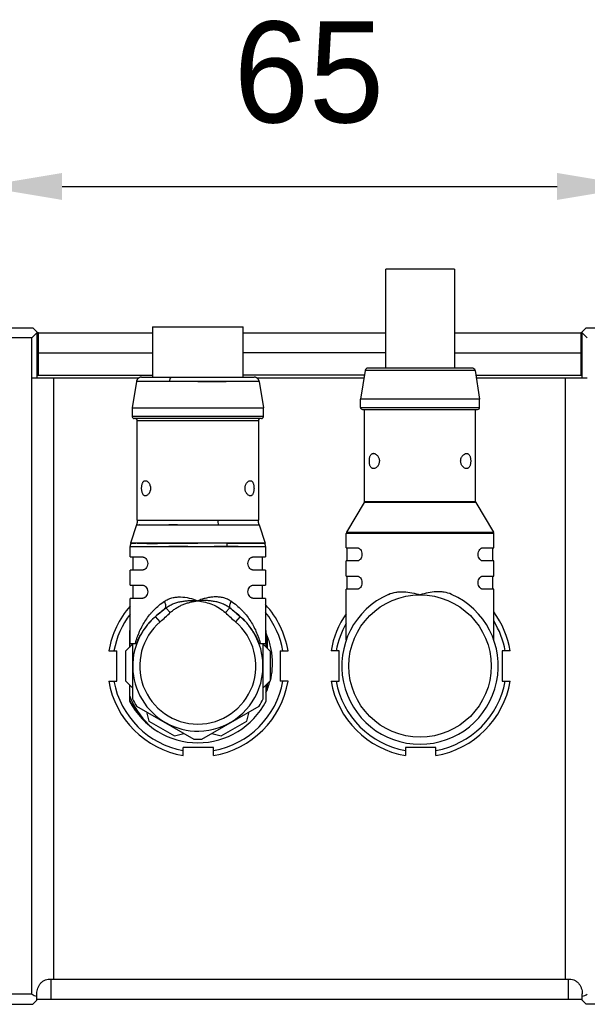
# Model space of a CAD drawing. Header units: millimetres. Extents: x -151 to 9, y 196 to 376.
# Tile 12 of 13: x -49 to -35, y 320 to 344. Entities that reach past the tile are written whole.
import ezdxf

# ---------------------------------------------------------------- set-up
doc = ezdxf.new("R2010")
doc.units = ezdxf.units.MM
doc.header["$LTSCALE"] = 65.395
doc.header["$PDMODE"] = 3
doc.header["$PDSIZE"] = 8
doc.layers.get('0').update_dxf_attribs({"linetype": 'CONTINUOUS'})
doc.layers.get('Defpoints').update_dxf_attribs({"linetype": 'CONTINUOUS'})
doc.layers.add('00_COMPONENTS', color=7, linetype='CONTINUOUS')
doc.layers.add('51__DRAFT_DIMS', color=7, linetype='CONTINUOUS')
doc.styles.get("Standard").update_dxf_attribs({"font": '兰亭黑 GBK.TTF', "height": 2.5})
doc.dimstyles.new('DIMSTYLE_1', dxfattribs={"dimtxt": 8, "dimasz": 2, "dimexe": 2.5, "dimexo": 0.5, "dimgap": 0.75, "dimtad": 1, "dimlfac": 4, "dimdsep": 46, "dimtxsty": 'STANDARD', "dimblk": '_FILLED', "dimblk1": '_FILLED', "dimblk2": '_FILLED', "dimcen": 0.09, "dimclrd": 8, "dimclre": 8, "dimclrt": 256, "dimazin": 2, "dimtp": 0.3, "dimtm": 0.3, "dimtfac": 1, "dimtofl": 0, "dimtmove": 0, "dimatfit": 3, "dimldrblk": '_FILLED', "dimfxl": 1, "dimtolj": 1, "dimarcsym": 0})

# ---------------------------------------------------------------- blocks, each defined once
blk = doc.blocks.new('_FILLED')
at = {"color": 0, "linetype": 'ByBlock'}
blk.add_solid([(0, 0), (-1, 0.167), (-1, -0.167)], dxfattribs=at)
blk = doc.blocks.new('*D9')
at = {"layer": '51__DRAFT_DIMS', "color": 8, "lineweight": -2}
for p, q in [((-49.757, 332.455), (-49.757, 342.577)), ((-33.507, 332.455), (-33.507, 342.577)), ((-47.757, 340.077), (-35.507, 340.077))]:
    blk.add_line(p, q, dxfattribs=at)
at = {"layer": 'Defpoints', "color": 0}
for p in [(-33.507, 340.077), (-49.757, 331.955), (-33.507, 331.955)]:
    blk.add_point(p, dxfattribs=at)
at = {"layer": '51__DRAFT_DIMS', "color": 8, "linetype": 'ByBlock', "lineweight": -2, "xscale": 2, "yscale": 2, "zscale": 2, "rotation": 180}
blk.add_blockref('_FILLED', (-49.757, 340.077), dxfattribs=at)
at = {"layer": '51__DRAFT_DIMS', "color": 8, "linetype": 'ByBlock', "lineweight": -2, "xscale": 2, "yscale": 2, "zscale": 2}
blk.add_blockref('_FILLED', (-33.507, 340.077), dxfattribs=at)
at = {"layer": '51__DRAFT_DIMS', "insert": (-41.648, 344.161), "char_height": 2.5, "attachment_point": 2, "line_spacing_factor": 0.9}
blk.add_mtext('\\A1;65', dxfattribs=at)

msp = doc.modelspace()

# ---------------------------------------------------------------- linework, layer by layer
at = {"layer": '00_COMPONENTS', "color": 7}
for p, q in [((-39.748, 335.5804), (-39.748, 338.0254)), ((-38.048, 338.0254), (-39.748, 338.0254)), ((-38.048, 338.0254), (-38.048, 335.5804))]:
    msp.add_line(p, q, dxfattribs=at)
at = {"layer": '00_COMPONENTS'}
for p, q in [((-51.0323, 336.5804), (-48.4823, 336.5804)), ((-48.3823, 336.4554), (-48.5073, 336.3304)), ((-48.4823, 336.5804), (-48.3823, 336.4804)), ((-48.3823, 336.4804), (-48.3823, 335.3304)), ((-48.3448, 336.4554), (-48.3823, 336.4554)), ((-48.3448, 335.4054), (-48.3448, 336.4554)), ((-48.3448, 336.4554), (-45.523, 336.4554)), ((-45.523, 336.6054), (-45.523, 335.3554)), ((-45.523, 336.6054), (-43.273, 336.6054)), ((-43.273, 335.3554), (-43.273, 336.6054)), ((-43.273, 336.4554), (-39.748, 336.4554)), ((-38.048, 336.4554), (-34.9198, 336.4554)), ((-34.9198, 336.4554), (-34.9198, 335.4054)), ((-34.8823, 336.4554), (-34.9198, 336.4554)), ((-34.7823, 336.5804), (-34.8823, 336.4804)), ((-34.8823, 335.3304), (-34.8823, 336.4804)), ((-34.8823, 336.4554), (-34.7573, 336.3304)), ((-34.7823, 336.5804), (-32.2323, 336.5804)), ((-48.5073, 336.3304), (-51.0073, 336.3304)), ((-48.5073, 320.0804), (-48.5073, 336.3304)), ((-48.3823, 335.9554), (-45.523, 335.9554)), ((-39.748, 335.9554), (-43.273, 335.9554)), ((-38.048, 335.9554), (-34.8823, 335.9554)), ((-48.3823, 335.4054), (-45.523, 335.4054)), ((-40.2775, 335.4054), (-43.273, 335.4054)), ((-40.2595, 335.5173), (-40.373, 334.8134)), ((-37.5366, 335.5173), (-40.2595, 335.5173)), ((-37.6106, 335.5804), (-40.1855, 335.5804)), ((-37.5366, 335.5173), (-37.423, 334.8134)), ((-37.5185, 335.4054), (-34.8823, 335.4054)), ((-45.8682, 335.3304), (-48.5073, 335.3304)), ((-47.9624, 320.4554), (-47.9624, 335.3304)), ((-45.9182, 335.2503), (-46.023, 334.6004)), ((-45.1012, 335.2503), (-45.9182, 335.2503)), ((-45.9163, 335.2514), (-45.9166, 335.25)), ((-45.7948, 335.3554), (-45.727, 335.3554)), ((-45.727, 335.3554), (-45.7161, 335.3554)), ((-45.7161, 335.3554), (-45.044, 335.3554)), ((-45.1012, 335.2503), (-45.0963, 335.2503)), ((-42.8778, 335.2503), (-45.0963, 335.2503)), ((-45.044, 335.3554), (-45.0396, 335.3554)), ((-45.0396, 335.3554), (-43.9979, 335.3554)), ((-43.9979, 335.3554), (-43.9928, 335.3554)), ((-43.9928, 335.3554), (-43.1638, 335.3554)), ((-43.1638, 335.3554), (-43.1375, 335.3554)), ((-43.1375, 335.3554), (-43.0013, 335.3554)), ((-40.2896, 335.3304), (-42.9274, 335.3304)), ((-42.8789, 335.2501), (-42.8792, 335.2514)), ((-42.8778, 335.2503), (-42.773, 334.6004)), ((-34.7573, 335.3304), (-37.5064, 335.3304)), ((-35.3022, 335.3304), (-35.3022, 320.4554)), ((-40.373, 334.6054), (-40.373, 334.8134)), ((-37.423, 334.8134), (-40.373, 334.8134)), ((-37.423, 334.6054), (-37.423, 334.8134)), ((-46.023, 334.6003), (-46.023, 334.3804)), ((-46.023, 334.6003), (-42.773, 334.6003)), ((-42.773, 334.3804), (-42.773, 334.6003)), ((-40.373, 334.6054), (-37.423, 334.6054)), ((-40.323, 334.5554), (-37.473, 334.5554)), ((-40.273, 332.2782), (-40.273, 334.5554)), ((-37.523, 332.2782), (-37.523, 334.5554)), ((-42.773, 334.3804), (-46.023, 334.3804)), ((-42.823, 334.3304), (-45.973, 334.3304)), ((-45.898, 331.8136), (-45.898, 334.2804)), ((-45.898, 334.2804), (-42.898, 334.2804)), ((-42.898, 334.2804), (-42.898, 331.8136)), ((-40.28, 332.2528), (-40.7161, 331.5148)), ((-37.5161, 332.2528), (-40.28, 332.2528)), ((-40.273, 332.2782), (-37.523, 332.2782)), ((-37.5161, 332.2528), (-37.08, 331.5148)), ((-45.898, 331.8136), (-42.898, 331.8136)), ((-45.0494, 331.8136), (-44.8946, 331.8135)), ((-43.9006, 331.8136), (-43.6282, 331.8136)), ((-45.9157, 331.6999), (-46.0613, 331.2423)), ((-45.9157, 331.6999), (-42.8804, 331.6999)), ((-45.8348, 331.6999), (-45.8384, 331.6999)), ((-45.0713, 331.6999), (-45.1187, 331.6999)), ((-42.8804, 331.6999), (-42.7348, 331.2423)), ((-40.7161, 331.5148), (-37.08, 331.5148)), ((-40.723, 331.1304), (-40.723, 331.4893)), ((-37.073, 331.4893), (-40.723, 331.4893)), ((-37.073, 331.1304), (-37.073, 331.4893)), ((-46.073, 330.9054), (-46.073, 331.1665)), ((-46.073, 331.1665), (-42.723, 331.1665)), ((-46.0711, 331.1684), (-46.0711, 331.1665)), ((-45.899, 331.2423), (-46.0613, 331.2423)), ((-46.0595, 331.2418), (-46.0598, 331.2408)), ((-46.0595, 331.2418), (-46.0564, 331.2418)), ((-45.8901, 331.2423), (-46.0564, 331.2418)), ((-46.0545, 331.2418), (-45.9669, 331.2422)), ((-45.9669, 331.2422), (-45.9289, 331.2423)), ((-45.899, 331.2423), (-45.8901, 331.2423)), ((-45.1122, 331.2423), (-45.8901, 331.2423)), ((-42.7348, 331.2423), (-45.1151, 331.2423)), ((-44.9634, 331.1665), (-45.1149, 331.1665)), ((-45.1123, 331.2423), (-44.9461, 331.2423)), ((-44.6419, 331.1665), (-44.9634, 331.1665)), ((-44.9461, 331.2423), (-44.9359, 331.2423)), ((-44.9359, 331.2423), (-44.398, 331.2421)), ((-43.6788, 331.1665), (-43.9916, 331.1665)), ((-43.6838, 331.2423), (-42.7382, 331.242)), ((-43.4002, 331.1665), (-43.6788, 331.1665)), ((-43.3904, 331.2422), (-42.8483, 331.2423)), ((-42.7848, 331.2423), (-42.7504, 331.2421)), ((-42.7504, 331.2421), (-42.7382, 331.242)), ((-42.736, 331.242), (-42.7391, 331.2419)), ((-42.7382, 331.242), (-42.736, 331.242)), ((-42.7356, 331.2407), (-42.736, 331.242)), ((-42.7243, 331.1665), (-42.7243, 331.1684)), ((-42.723, 331.1665), (-42.723, 330.9054)), ((-40.723, 331.1304), (-40.4486, 331.1304)), ((-40.698, 330.8054), (-40.698, 331.1304)), ((-37.3475, 331.1304), (-37.073, 331.1304)), ((-37.098, 330.8054), (-37.098, 331.1304)), ((-46.073, 330.9054), (-45.7689, 330.9054)), ((-45.998, 330.5804), (-45.998, 330.9054)), ((-43.0272, 330.9054), (-42.723, 330.9054)), ((-42.798, 330.5804), (-42.798, 330.9054)), ((-40.723, 330.4304), (-40.723, 330.8054)), ((-40.4486, 330.8054), (-40.723, 330.8054)), ((-37.073, 330.8054), (-37.3475, 330.8054)), ((-37.073, 330.4304), (-37.073, 330.8054)), ((-46.073, 330.2054), (-46.073, 330.5804)), ((-45.7689, 330.5804), (-46.073, 330.5804)), ((-42.723, 330.5804), (-43.0272, 330.5804)), ((-42.723, 330.5804), (-42.723, 330.2054)), ((-40.723, 330.4304), (-40.4486, 330.4304)), ((-40.698, 330.1054), (-40.698, 330.4304)), ((-37.3475, 330.4304), (-37.073, 330.4304)), ((-37.098, 330.1054), (-37.098, 330.4304)), ((-46.073, 330.2054), (-45.7689, 330.2054)), ((-45.998, 329.8804), (-45.998, 330.2054)), ((-43.0272, 330.2054), (-42.723, 330.2054)), ((-42.798, 329.8804), (-42.798, 330.2054)), ((-40.723, 328.856), (-40.723, 330.1054)), ((-40.4486, 330.1054), (-40.723, 330.1054)), ((-37.073, 330.1054), (-37.3475, 330.1054)), ((-37.073, 328.856), (-37.073, 330.1054)), ((-46.073, 328.7644), (-46.073, 329.8804)), ((-45.7689, 329.8804), (-46.073, 329.8804)), ((-42.723, 329.8804), (-43.0272, 329.8804)), ((-42.723, 329.8804), (-42.723, 328.7644)), ((-45.1903, 329.6425), (-45.0809, 329.5265)), ((-43.6057, 329.6425), (-43.7152, 329.5265)), ((-45.523, 329.3609), (-45.523, 329.3605)), ((-45.4465, 329.4308), (-45.4428, 329.434)), ((-45.4422, 329.4345), (-45.4428, 329.434)), ((-45.4426, 329.4338), (-45.442, 329.4343)), ((-45.4426, 329.4338), (-45.442, 329.4343)), ((-45.3292, 329.3005), (-45.4426, 329.4338)), ((-43.3535, 329.4338), (-43.4668, 329.3005)), ((-43.3541, 329.4343), (-43.3535, 329.4338)), ((-43.3533, 329.434), (-43.3539, 329.4345)), ((-43.3533, 329.434), (-43.3496, 329.4308)), ((-43.273, 329.3605), (-43.273, 329.3609)), ((-46.0855, 329.0785), (-46.0855, 328.6736)), ((-45.6953, 329.163), (-45.6962, 329.1619)), ((-45.6744, 329.1908), (-45.6766, 329.1879)), ((-45.6744, 329.1908), (-45.6766, 329.188)), ((-43.1591, 329.2374), (-43.1606, 329.2392)), ((-43.153, 329.23), (-43.1538, 329.231)), ((-43.1529, 329.23), (-43.1537, 329.231)), ((-43.1453, 329.2207), (-43.1463, 329.2219)), ((-43.1186, 329.1867), (-43.1197, 329.1882)), ((-43.1186, 329.1867), (-43.1197, 329.1882)), ((-43.104, 329.1674), (-43.1122, 329.1784)), ((-43.1039, 329.1674), (-43.1066, 329.171)), ((-42.7105, 328.6736), (-42.7105, 329.0785)), ((-42.6823, 328.8457), (-42.6823, 328.6454)), ((-46.6008, 328.5804), (-46.4008, 328.5804)), ((-46.4008, 327.8304), (-46.4008, 328.5804)), ((-46.0163, 328.7429), (-46.1855, 328.5736)), ((-46.1855, 328.5736), (-46.1855, 327.8371)), ((-46.073, 328.7644), (-45.9106, 328.7644)), ((-46.0692, 328.7644), (-46.0697, 328.7631)), ((-46.0163, 328.7644), (-46.0163, 327.389)), ((-42.8855, 328.7644), (-42.723, 328.7644)), ((-42.7798, 327.389), (-42.7798, 328.7644)), ((-42.6105, 328.5736), (-42.7798, 328.7429)), ((-42.6105, 328.5736), (-42.6105, 327.8371)), ((-42.3638, 328.5804), (-42.3638, 327.8304)), ((-42.3638, 328.5804), (-42.2906, 328.5804)), ((-42.2906, 328.5804), (-42.1638, 328.5804)), ((-40.9008, 328.5804), (-41.1008, 328.5804)), ((-40.9008, 327.8304), (-40.9008, 328.5804)), ((-36.6638, 328.5804), (-36.8638, 328.5804)), ((-36.8638, 328.5804), (-36.8638, 327.8304)), ((-46.6008, 327.8304), (-46.4008, 327.8304)), ((-46.1855, 327.8371), (-46.0163, 327.6679)), ((-46.0855, 327.7371), (-46.0855, 327.3322)), ((-42.7798, 327.6679), (-42.6105, 327.8371)), ((-42.7105, 327.3322), (-42.7105, 327.7371)), ((-42.6823, 327.7653), (-42.6823, 327.6079)), ((-42.2906, 327.8304), (-42.3638, 327.8304)), ((-42.1638, 327.8304), (-42.2906, 327.8304)), ((-41.1008, 327.8304), (-40.9008, 327.8304)), ((-36.8638, 327.8304), (-36.6638, 327.8304)), ((-45.9141, 327.2121), (-44.5002, 326.3957)), ((-44.2959, 326.3957), (-42.8819, 327.2121)), ((-45.6726, 327.0727), (-45.6107, 326.8415)), ((-43.1854, 326.8415), (-43.1234, 327.0727)), ((-45.6096, 326.7516), (-45.6144, 326.7458)), ((-45.6107, 326.8415), (-44.9729, 326.4732)), ((-43.8232, 326.4732), (-43.1854, 326.8415)), ((-44.9729, 326.4732), (-44.7417, 326.5352)), ((-44.0544, 326.5352), (-43.8232, 326.4732)), ((-44.7573, 325.9868), (-44.7573, 326.1868)), ((-44.0073, 326.1868), (-44.7573, 326.1868)), ((-44.0073, 325.9868), (-44.0073, 326.1868)), ((-38.5073, 326.1868), (-39.2573, 326.1868)), ((-39.2573, 326.1868), (-39.2573, 325.9868)), ((-38.5073, 325.9868), (-38.5073, 326.1868)), ((-48.0323, 319.9554), (-48.0323, 320.4565)), ((-47.9624, 320.4554), (-35.3022, 320.4554)), ((-35.2323, 320.4565), (-35.2323, 319.9554)), ((-48.5073, 320.0804), (-51.0073, 320.0804)), ((-48.3823, 319.9304), (-48.3823, 320.0937)), ((-34.8823, 319.9304), (-34.8823, 320.0937)), ((-51.0323, 319.8304), (-48.4823, 319.8304)), ((-48.3823, 319.9304), (-48.4823, 319.8304)), ((-48.3823, 319.9554), (-34.8823, 319.9554)), ((-34.7823, 319.8304), (-34.8823, 319.9304)), ((-32.2323, 319.8304), (-34.7823, 319.8304))]:
    msp.add_line(p, q, dxfattribs=at)
for points in [[(-45.7948, 335.3553), (-45.7969, 335.3553), (-45.8006, 335.3551), (-45.8042, 335.3549), (-45.8078, 335.3545), (-45.8114, 335.354), (-45.8149, 335.3535), (-45.8185, 335.3528), (-45.822, 335.352), (-45.8254, 335.3511), (-45.8289, 335.3502), (-45.8323, 335.3491), (-45.8356, 335.3479), (-45.839, 335.3467), (-45.8423, 335.3453), (-45.8455, 335.3439), (-45.8487, 335.3423), (-45.8519, 335.3407), (-45.855, 335.339), (-45.8581, 335.3372), (-45.8611, 335.3353), (-45.8641, 335.3333), (-45.8671, 335.3312), (-45.8699, 335.329), (-45.8728, 335.3268), (-45.8755, 335.3244), (-45.8782, 335.322), (-45.8809, 335.3194), (-45.8834, 335.3168), (-45.8859, 335.3142), (-45.8883, 335.3114), (-45.8906, 335.3086), (-45.8928, 335.3058), (-45.895, 335.3029), (-45.897, 335.2999), (-45.899, 335.2968), (-45.9009, 335.2937), (-45.9028, 335.2904), (-45.9045, 335.2871), (-45.9062, 335.2837), (-45.9078, 335.2801), (-45.9093, 335.2764), (-45.9108, 335.2726), (-45.9121, 335.2687), (-45.9133, 335.2646), (-45.9145, 335.2604), (-45.9155, 335.256), (-45.9163, 335.2514)], [(-42.8792, 335.2514), (-42.88, 335.256), (-42.881, 335.2604), (-42.8822, 335.2646), (-42.8834, 335.2687), (-42.8847, 335.2726), (-42.8862, 335.2764), (-42.8877, 335.2801), (-42.8893, 335.2837), (-42.891, 335.2871), (-42.8927, 335.2904), (-42.8946, 335.2937), (-42.8965, 335.2968), (-42.8985, 335.2999), (-42.9005, 335.3028), (-42.9027, 335.3058), (-42.9049, 335.3086), (-42.9072, 335.3114), (-42.9096, 335.3142), (-42.9121, 335.3168), (-42.9147, 335.3194), (-42.9173, 335.322), (-42.92, 335.3244), (-42.9228, 335.3268), (-42.9256, 335.329), (-42.9285, 335.3312), (-42.9314, 335.3333), (-42.9344, 335.3353), (-42.9374, 335.3372), (-42.9405, 335.339), (-42.9436, 335.3407), (-42.9468, 335.3423), (-42.95, 335.3439), (-42.9533, 335.3453), (-42.9566, 335.3467), (-42.9599, 335.3479), (-42.9633, 335.3491), (-42.9667, 335.3502), (-42.9701, 335.3511), (-42.9736, 335.352), (-42.9771, 335.3528), (-42.9806, 335.3535), (-42.9842, 335.354), (-42.9877, 335.3545), (-42.9913, 335.3549), (-42.995, 335.3551), (-42.9986, 335.3553), (-43.0013, 335.3554)], [(-45.8969, 331.8136), (-45.8969, 331.81), (-45.897, 331.8025), (-45.8973, 331.7949), (-45.8978, 331.7872), (-45.8984, 331.7794), (-45.8993, 331.7715), (-45.9003, 331.7634), (-45.9015, 331.7552), (-45.9029, 331.747), (-45.9045, 331.7386), (-45.9063, 331.7301), (-45.9084, 331.7216), (-45.9106, 331.7129), (-45.9132, 331.7042), (-45.9145, 331.6999)], [(-42.8815, 331.6999), (-42.8829, 331.7044), (-42.8855, 331.7133), (-42.8878, 331.722), (-42.8899, 331.7306), (-42.8917, 331.7391), (-42.8933, 331.7475), (-42.8947, 331.7558), (-42.8959, 331.764), (-42.8969, 331.772), (-42.8977, 331.7799), (-42.8983, 331.7877), (-42.8987, 331.7953), (-42.899, 331.8028), (-42.8992, 331.8101), (-42.8992, 331.8136)], [(-46.0598, 331.2408), (-46.0614, 331.2353), (-46.0629, 331.2299), (-46.0643, 331.2244), (-46.0655, 331.2189), (-46.0666, 331.2133), (-46.0676, 331.2078), (-46.0685, 331.2022), (-46.0693, 331.1966), (-46.0699, 331.1909), (-46.0704, 331.1853), (-46.0708, 331.1797), (-46.071, 331.174), (-46.0711, 331.1684)], [(-42.7243, 331.1684), (-42.7244, 331.174), (-42.7247, 331.1797), (-42.725, 331.1853), (-42.7255, 331.1909), (-42.7262, 331.1966), (-42.7269, 331.2022), (-42.7278, 331.2078), (-42.7288, 331.2133), (-42.7299, 331.2189), (-42.7312, 331.2244), (-42.7325, 331.2299), (-42.734, 331.2353), (-42.7356, 331.2407)], [(-45.5879, 329.2938), (-45.5776, 329.3051), (-45.5592, 329.3245), (-45.5407, 329.3435), (-45.522, 329.3619), (-45.5032, 329.3799), (-45.4844, 329.3974), (-45.4654, 329.4144), (-45.4465, 329.4308)], [(-43.3496, 329.4308), (-43.3306, 329.4144), (-43.3117, 329.3974), (-43.2929, 329.3799), (-43.2741, 329.3619), (-43.2554, 329.3435), (-43.2369, 329.3245), (-43.2185, 329.3051), (-43.2096, 329.2954)], [(-45.9107, 328.7644), (-45.9003, 328.7918), (-45.89, 328.8178), (-45.8792, 328.8436), (-45.868, 328.8692), (-45.8564, 328.8946), (-45.8443, 328.9197), (-45.8317, 328.9446), (-45.8187, 328.9692), (-45.8112, 328.983)], [(-42.9842, 328.9819), (-42.9773, 328.9692), (-42.9643, 328.9446), (-42.9518, 328.9197), (-42.9397, 328.8946), (-42.928, 328.8692), (-42.9168, 328.8436), (-42.9061, 328.8178), (-42.8957, 328.7918), (-42.8854, 328.7644)]]:
    msp.add_lwpolyline(points, dxfattribs=at)
msp.add_circle((-38.898, 328.2054), 1.7625, dxfattribs=at)
for centre, radius, start, end in [((-40.1855, 335.5054), 0.075, 90, 170.83765), ((-37.6106, 335.5054), 0.075, 9.16235, 90), ((-40.323, 334.6054), 0.05, 180, 270), ((-37.473, 334.6054), 0.05, 270, 0), ((-45.973, 334.3804), 0.05, 180, 270), ((-45.948, 334.2804), 0.05, 0, 90), ((-42.848, 334.2804), 0.05, 90, 180), ((-42.823, 334.3804), 0.05, 270, 0), ((-40.0505, 333.3857), 0.0821, 84.97935, 89.97038), ((-37.7456, 333.3862), 0.0817, 90.02119, 94.25308), ((-40.0505, 333.1733), 0.0804, 270.00402, 271.98942), ((-37.7456, 333.1734), 0.0806, 267.70759, 269.99449), ((-40.323, 332.2782), 0.05, 329.42077, 0), ((-37.473, 332.2782), 0.05, 180, 210.57923), ((-42.819, 331.8127), 1.0817, 179.95502, 185.98899), ((-40.673, 331.4893), 0.05, 149.42077, 180), ((-37.123, 331.4893), 0.05, 0, 30.57923), ((-38.898, 328.2054), 1.9375, 113.73391, 66.26609), ((-44.3823, 328.2054), 2.25, 138.71674, 170.40592), ((-44.3823, 328.2054), 2.25, 9.59401, 42.4852), ((-44.3823, 328.2054), 2.125, 142.71787, 169.83573), ((-44.4171, 328.2267), 1.5842, 130.34903, 137.65377), ((-44.398, 328.2054), 1.6125, 130.37447, 137.54956), ((-44.398, 328.2054), 1.6125, 42.68582, 49.62554), ((-44.3798, 328.2259), 1.5853, 42.42875, 49.64801), ((-44.3823, 328.2054), 2.125, 10.16419, 38.66242), ((-38.8823, 328.2054), 2.25, 144.89717, 170.40592), ((-38.8823, 328.2054), 2.25, 9.594, 36.47408), ((-38.8823, 328.2054), 2.125, 10.16418, 31.63329), ((-44.398, 328.2054), 1.9, 151.83424, 152.64267), ((-44.7074, 328.3598), 1.5399, 152.48176, 153.50199), ((-44.398, 328.2054), 1.4375, 130.37001, 49.62821), ((-44.398, 328.2054), 1.6125, 143.61392, 151.17803), ((-44.398, 328.2054), 1.6125, 141.45857, 143.61392), ((-44.3374, 328.1575), 1.6897, 142.65782, 143.48157), ((-44.3404, 328.1598), 1.6859, 142.42235, 142.65779), ((-44.398, 328.2054), 1.6125, 141.38455, 141.45857), ((-44.398, 328.2054), 1.6125, 139.75867, 141.38455), ((-44.3459, 328.1641), 1.6789, 140.49256, 141.12786), ((-44.3817, 328.1942), 1.6322, 137.64818, 140.5088), ((-44.398, 328.2054), 1.6125, 137.77645, 139.75867), ((-44.398, 328.2054), 1.6125, 137.54956, 137.77645), ((-44.398, 328.2054), 1.6125, 39.28464, 42.68582), ((-44.417, 328.1919), 1.6357, 39.81153, 42.42669), ((-44.4401, 328.1726), 1.6658, 39.44892, 39.73569), ((-44.4477, 328.1663), 1.6757, 39.04583, 39.40574), ((-44.398, 328.2054), 1.6125, 38.28942, 39.28464), ((-44.398, 328.2054), 1.6125, 20.28425, 38.28942), ((-44.4559, 328.1594), 1.6864, 37.174, 37.53171), ((-44.398, 328.2054), 1.9, 27.35724, 28.16538), ((-44.3258, 328.1174), 1.8734, 30.43427, 31.17929), ((-38.8823, 328.2054), 2.125, 150.02365, 169.83573), ((-44.398, 328.2054), 1.6125, 151.2417, 270.91943), ((-44.398, 328.2054), 1.6125, 151.17803, 151.2417), ((-41.9315, 328.8456), 0.7508, 173.73848, 179.99654), ((-44.4847, 328.299), 1.6488, 166.14641, 167.08977), ((-44.4516, 328.114), 1.7435, 158.1432, 159.57917), ((-44.398, 328.2054), 1.6125, 339.71579, 20.28425), ((-44.3823, 328.2054), 2.25, 189.59431, 260.40589), ((-44.3823, 328.2054), 2.125, 190.16448, 259.83571), ((-44.398, 328.2054), 1.6125, 270.91943, 339.71579), ((-44.3823, 328.2054), 2.25, 279.59411, 350.4059), ((-44.3823, 328.2054), 2.125, 280.16429, 349.83572), ((-44.4635, 328.3093), 1.9143, 336.30622, 340.51448), ((-44.3375, 328.2612), 1.7795, 340.62241, 346.20427), ((-38.8823, 328.2054), 2.25, 189.5943, 260.40589), ((-38.8823, 328.2054), 2.125, 190.16448, 259.83571), ((-38.8823, 328.2054), 2.25, 279.59411, 350.4059), ((-38.8823, 328.2054), 2.125, 280.16429, 349.83572), ((-44.3303, 328.1151), 1.8697, 200.15212, 226.82387), ((-44.3921, 328.1986), 1.8911, 206.43282, 229.92402), ((-44.398, 328.2054), 1.8125, 206.76891, 213.23109), ((-44.398, 328.2054), 1.8125, 326.76891, 333.23109), ((-44.398, 328.2054), 1.9, 207.35733, 332.64267), ((-44.398, 328.2054), 1.8125, 266.76891, 273.23109)]:
    msp.add_arc(centre, radius, start, end, dxfattribs=at)
for centre, ratio, start_param, end_param in [((-47.9624, 321.1696), 0.5714286, -1.6267154, -1.5707963), ((-35.3022, 321.1696), 0.5714286, -1.5707963, -1.5148773), ((-47.9624, 321.2054), 1, -2.0218231, -1.9133462), ((-35.3022, 321.2054), 1, -1.2282465, -1.1197695)]:
    msp.add_ellipse(centre, major_axis=(1.25, 0), ratio=ratio, start_param=start_param, end_param=end_param, dxfattribs=at)
for points, knots in [([(-45.0963, 335.2503), (-45.0954, 335.2623), (-45.0921, 335.2856), (-45.0835, 335.313), (-45.0737, 335.3315), (-45.064, 335.3446), (-45.0546, 335.3519), (-45.048, 335.354)], [0, 0, 0, 0, 0.3032862, 0.5902104, 0.7161213, 0.8263888, 1, 1, 1, 1]), ([(-45.048, 335.354), (-45.0473, 335.3542), (-45.0446, 335.355), (-45.0417, 335.3554), (-45.0396, 335.3554)], [0, 0, 0, 0, 0.2591651, 1, 1, 1, 1]), ([(-44.398, 335.2501), (-44.2782, 335.2501), (-44.0456, 335.2503), (-43.8129, 335.2502), (-43.7, 335.2501)], [0, 0, 0, 0, 0.5149063, 1, 1, 1, 1]), ([(-40.0505, 333.0929), (-40.0576, 333.0929), (-40.0719, 333.0948), (-40.0922, 333.1044), (-40.1102, 333.1208), (-40.1253, 333.1433), (-40.1374, 333.1717), (-40.1462, 333.2049), (-40.1515, 333.2417), (-40.1533, 333.2804), (-40.1515, 333.3191), (-40.1462, 333.3559), (-40.1374, 333.3891), (-40.1253, 333.4174), (-40.1102, 333.44), (-40.0922, 333.4563), (-40.0719, 333.4659), (-40.0576, 333.4679), (-40.0505, 333.4679)], [0, 0, 0, 0, 0.0451393, 0.0911078, 0.1411376, 0.1980264, 0.2632359, 0.3366383, 0.4165347, 0.5000073, 0.5834799, 0.6633747, 0.736775, 0.8019813, 0.8588606, 0.9088991, 0.9548584, 1, 1, 1, 1]), ([(-40.0433, 333.4675), (-40.0272, 333.4661), (-40.0025, 333.4567), (-39.9736, 333.4356), (-39.9434, 333.4051), (-39.9194, 333.3643), (-39.9058, 333.3163), (-39.9026, 333.2764), (-39.9073, 333.2368), (-39.9225, 333.19), (-39.9474, 333.1505), (-39.978, 333.1214), (-40.007, 333.1017), (-40.0318, 333.0935), (-40.0477, 333.0929)], [0, 0, 0, 0, 0.0953127, 0.150319, 0.2107022, 0.3477248, 0.4241522, 0.5035145, 0.5825289, 0.6580975, 0.7929678, 0.8522807, 0.906276, 1, 1, 1, 1]), ([(-37.7488, 333.0929), (-37.7647, 333.0936), (-37.7896, 333.102), (-37.8187, 333.1219), (-37.8493, 333.1512), (-37.8741, 333.191), (-37.889, 333.2381), (-37.8935, 333.2778), (-37.89, 333.3178), (-37.8761, 333.3656), (-37.8518, 333.4062), (-37.8215, 333.4365), (-37.7925, 333.4572), (-37.7677, 333.4664), (-37.7516, 333.4676)], [0, 0, 0, 0, 0.0939443, 0.1480952, 0.2075847, 0.3428607, 0.4186233, 0.4977553, 0.577105, 0.6534096, 0.7900537, 0.8502324, 0.9050336, 1, 1, 1, 1]), ([(-37.7456, 333.4679), (-37.7385, 333.4679), (-37.7241, 333.4659), (-37.7038, 333.4563), (-37.6859, 333.44), (-37.6707, 333.4174), (-37.6587, 333.3891), (-37.6499, 333.3559), (-37.6445, 333.3191), (-37.6427, 333.2804), (-37.6445, 333.2416), (-37.6499, 333.2049), (-37.6587, 333.1717), (-37.6707, 333.1433), (-37.6859, 333.1207), (-37.7038, 333.1044), (-37.7241, 333.0948), (-37.7385, 333.0929), (-37.7456, 333.0929)], [0, 0, 0, 0, 0.0451444, 0.0911074, 0.1411427, 0.1980273, 0.2632371, 0.3366398, 0.4165361, 0.5000087, 0.583481, 0.6633747, 0.7367746, 0.8019807, 0.858861, 0.9088953, 0.9548603, 1, 1, 1, 1]), ([(-45.6971, 332.4179), (-45.7035, 332.4179), (-45.7167, 332.42), (-45.735, 332.43), (-45.751, 332.4467), (-45.7644, 332.4694), (-45.7751, 332.4978), (-45.7828, 332.5307), (-45.7875, 332.5671), (-45.7891, 332.6054), (-45.7875, 332.6436), (-45.7828, 332.68), (-45.7751, 332.713), (-45.7644, 332.7413), (-45.751, 332.764), (-45.735, 332.7807), (-45.7167, 332.7908), (-45.7035, 332.7929), (-45.6971, 332.7929)], [0, 0, 0, 0, 0.0422176, 0.086091, 0.135292, 0.1924831, 0.2587724, 0.3336032, 0.4150187, 0.5000066, 0.5849932, 0.6664048, 0.7412258, 0.8075181, 0.8647129, 0.9139095, 0.9577824, 1, 1, 1, 1]), ([(-45.6971, 332.7929), (-45.6901, 332.7929), (-45.6753, 332.7903), (-45.654, 332.7803), (-45.6331, 332.7643), (-45.6053, 332.7337), (-45.5773, 332.6808), (-45.5645, 332.6054), (-45.5773, 332.5299), (-45.6053, 332.477), (-45.6331, 332.4464), (-45.654, 332.4304), (-45.6753, 332.4204), (-45.6901, 332.4179), (-45.6971, 332.4179)], [0, 0, 0, 0, 0.0425697, 0.0895942, 0.1424835, 0.2018991, 0.3403684, 0.5000073, 0.6596409, 0.798102, 0.8575161, 0.9104056, 0.9574301, 1, 1, 1, 1]), ([(-43.099, 332.4179), (-43.106, 332.4179), (-43.1207, 332.4204), (-43.1421, 332.4304), (-43.163, 332.4464), (-43.1908, 332.477), (-43.2187, 332.5299), (-43.2316, 332.6054), (-43.2187, 332.6808), (-43.1908, 332.7337), (-43.163, 332.7643), (-43.1421, 332.7803), (-43.1207, 332.7903), (-43.106, 332.7929), (-43.099, 332.7929)], [0, 0, 0, 0, 0.0425697, 0.0895941, 0.1424833, 0.201899, 0.3403682, 0.5000071, 0.6596407, 0.7981019, 0.857516, 0.9104056, 0.9574301, 1, 1, 1, 1]), ([(-43.099, 332.7929), (-43.0926, 332.7929), (-43.0794, 332.7908), (-43.061, 332.7807), (-43.045, 332.764), (-43.0316, 332.7413), (-43.021, 332.713), (-43.0132, 332.68), (-43.0085, 332.6436), (-43.007, 332.6054), (-43.0085, 332.5671), (-43.0132, 332.5307), (-43.021, 332.4978), (-43.0316, 332.4694), (-43.045, 332.4467), (-43.061, 332.43), (-43.0794, 332.42), (-43.0926, 332.4179), (-43.099, 332.4179)], [0, 0, 0, 0, 0.0422176, 0.0860909, 0.135292, 0.192483, 0.2587723, 0.333603, 0.4150184, 0.5000063, 0.5849929, 0.6664045, 0.7412256, 0.8075179, 0.8647128, 0.9139095, 0.9577825, 1, 1, 1, 1]), ([(-44.9004, 331.6997), (-44.915, 331.6997), (-44.9719, 331.6998), (-45.0289, 331.6999), (-45.0713, 331.6999)], [0, 0, 0, 0, 0.2548248, 1, 1, 1, 1]), ([(-45.8901, 331.2423), (-45.8424, 331.2423), (-45.7344, 331.2421), (-45.4761, 331.2418), (-45.2655, 331.2422), (-45.1151, 331.2423)], [0, 0, 0, 0, 0.1847819, 0.4177865, 1, 1, 1, 1]), ([(-43.6838, 331.2423), (-43.683, 331.2362), (-43.68, 331.211), (-43.6788, 331.1857), (-43.6788, 331.1665)], [0, 0, 0, 0, 0.2454671, 1, 1, 1, 1]), ([(-40.4486, 331.1304), (-40.4422, 331.1304), (-40.4289, 331.1283), (-40.4097, 331.1198), (-40.391, 331.106), (-40.3664, 331.0796), (-40.3421, 331.0335), (-40.3312, 330.9679), (-40.3421, 330.9022), (-40.3664, 330.8561), (-40.391, 330.8297), (-40.4097, 330.8159), (-40.4289, 330.8074), (-40.4422, 330.8054), (-40.4486, 330.8054)], [0, 0, 0, 0, 0.044208, 0.092059, 0.1450703, 0.2041455, 0.3414541, 0.5000136, 0.6585626, 0.7958571, 0.8549311, 0.9079413, 0.9557919, 1, 1, 1, 1]), ([(-37.3475, 330.8054), (-37.3538, 330.8054), (-37.3671, 330.8074), (-37.3864, 330.8159), (-37.4051, 330.8297), (-37.4296, 330.8561), (-37.4539, 330.9022), (-37.4648, 330.9679), (-37.4539, 331.0335), (-37.4296, 331.0796), (-37.4051, 331.106), (-37.3864, 331.1198), (-37.3671, 331.1283), (-37.3538, 331.1304), (-37.3475, 331.1304)], [0, 0, 0, 0, 0.044208, 0.092059, 0.1450703, 0.2041455, 0.3414541, 0.5000136, 0.6585626, 0.7958571, 0.8549311, 0.9079413, 0.9557919, 1, 1, 1, 1]), ([(-45.7689, 330.9054), (-45.7618, 330.9054), (-45.747, 330.9034), (-45.7255, 330.8951), (-45.7044, 330.8818), (-45.6766, 330.8562), (-45.6478, 330.8105), (-45.6343, 330.7429), (-45.6478, 330.6752), (-45.6766, 330.6295), (-45.7044, 330.6039), (-45.7255, 330.5906), (-45.747, 330.5823), (-45.7618, 330.5804), (-45.7689, 330.5804)], [0, 0, 0, 0, 0.0469282, 0.0969805, 0.1512972, 0.2106219, 0.3455529, 0.5000141, 0.6544647, 0.7893792, 0.8487034, 0.9030195, 0.9530718, 1, 1, 1, 1]), ([(-43.0272, 330.5804), (-43.0343, 330.5804), (-43.049, 330.5823), (-43.0706, 330.5906), (-43.0917, 330.6039), (-43.1195, 330.6295), (-43.1482, 330.6752), (-43.1618, 330.7429), (-43.1482, 330.8105), (-43.1195, 330.8562), (-43.0917, 330.8818), (-43.0706, 330.8951), (-43.049, 330.9034), (-43.0343, 330.9054), (-43.0272, 330.9054)], [0, 0, 0, 0, 0.0469282, 0.0969805, 0.1512972, 0.2106219, 0.3455529, 0.5000141, 0.6544647, 0.7893792, 0.8487034, 0.9030195, 0.9530718, 1, 1, 1, 1]), ([(-40.4486, 330.4304), (-40.4422, 330.4304), (-40.4289, 330.4283), (-40.4097, 330.4198), (-40.391, 330.406), (-40.3664, 330.3796), (-40.3421, 330.3335), (-40.3312, 330.2679), (-40.3421, 330.2022), (-40.3664, 330.1561), (-40.391, 330.1297), (-40.4097, 330.1159), (-40.4289, 330.1074), (-40.4422, 330.1054), (-40.4486, 330.1054)], [0, 0, 0, 0, 0.044208, 0.092059, 0.1450703, 0.2041455, 0.3414541, 0.5000136, 0.6585626, 0.7958571, 0.8549311, 0.9079413, 0.9557919, 1, 1, 1, 1]), ([(-37.3475, 330.1054), (-37.3538, 330.1054), (-37.3671, 330.1074), (-37.3864, 330.1159), (-37.4051, 330.1297), (-37.4296, 330.1561), (-37.4539, 330.2022), (-37.4648, 330.2679), (-37.4539, 330.3335), (-37.4296, 330.3796), (-37.4051, 330.406), (-37.3864, 330.4198), (-37.3671, 330.4283), (-37.3538, 330.4304), (-37.3475, 330.4304)], [0, 0, 0, 0, 0.044208, 0.092059, 0.1450703, 0.2041455, 0.3414541, 0.5000136, 0.6585626, 0.7958571, 0.8549311, 0.9079413, 0.9557919, 1, 1, 1, 1]), ([(-45.7689, 330.2054), (-45.7618, 330.2054), (-45.747, 330.2034), (-45.7255, 330.1951), (-45.7044, 330.1818), (-45.6766, 330.1562), (-45.6478, 330.1105), (-45.6343, 330.0429), (-45.6478, 329.9752), (-45.6766, 329.9295), (-45.7044, 329.9039), (-45.7255, 329.8906), (-45.747, 329.8823), (-45.7618, 329.8804), (-45.7689, 329.8804)], [0, 0, 0, 0, 0.0469282, 0.0969805, 0.1512972, 0.2106219, 0.3455529, 0.5000141, 0.6544647, 0.7893792, 0.8487034, 0.9030195, 0.9530718, 1, 1, 1, 1]), ([(-43.0272, 329.8804), (-43.0343, 329.8804), (-43.049, 329.8823), (-43.0706, 329.8906), (-43.0917, 329.9039), (-43.1195, 329.9295), (-43.1482, 329.9752), (-43.1618, 330.0429), (-43.1482, 330.1105), (-43.1195, 330.1562), (-43.0917, 330.1818), (-43.0706, 330.1951), (-43.049, 330.2034), (-43.0343, 330.2054), (-43.0272, 330.2054)], [0, 0, 0, 0, 0.0469282, 0.0969805, 0.1512972, 0.2106219, 0.3455529, 0.5000141, 0.6544647, 0.7893792, 0.8487034, 0.9030195, 0.9530718, 1, 1, 1, 1]), ([(-39.6779, 329.979), (-39.6197, 330.0046), (-39.5254, 330.03), (-39.3966, 330.0425), (-39.2632, 330.0426), (-39.095, 330.0217), (-38.9632, 329.9881), (-38.898, 329.9679)], [0, 0, 0, 0, 0.2397492, 0.3628982, 0.4879804, 0.7423965, 1, 1, 1, 1]), ([(-38.1182, 329.979), (-38.1764, 330.0046), (-38.2706, 330.03), (-38.3994, 330.0425), (-38.5328, 330.0426), (-38.701, 330.0217), (-38.8328, 329.9881), (-38.898, 329.9679)], [0, 0, 0, 0, 0.2397487, 0.3628972, 0.4879793, 0.7423959, 1, 1, 1, 1]), ([(-45.9439, 328.7644), (-45.9297, 328.816), (-45.8983, 328.9178), (-45.84, 329.0662), (-45.7702, 329.2087), (-45.688, 329.3451), (-45.6088, 329.4524), (-45.539, 329.5343), (-45.4637, 329.614), (-45.3606, 329.7086), (-45.2706, 329.7761), (-45.2235, 329.8081)], [0, 0, 0, 0, 0.123892, 0.2465102, 0.3685666, 0.4909264, 0.6144019, 0.6768668, 0.7399136, 0.8682106, 1, 1, 1, 1]), ([(-45.2235, 329.8081), (-45.1955, 329.8272), (-45.1355, 329.8604), (-45.0378, 329.8947), (-44.9341, 329.9133), (-44.7901, 329.9191), (-44.6073, 329.8931), (-44.4668, 329.8463), (-44.398, 329.8179)], [0, 0, 0, 0, 0.1182586, 0.2380886, 0.360256, 0.4849673, 0.7402363, 1, 1, 1, 1]), ([(-45.1903, 329.6425), (-45.1883, 329.6542), (-45.1875, 329.6803), (-45.1934, 329.7212), (-45.2056, 329.7647), (-45.217, 329.7937), (-45.2235, 329.8081)], [0, 0, 0, 0, 0.2086032, 0.4535046, 0.7226049, 1, 1, 1, 1]), ([(-45.1903, 329.6425), (-45.1632, 329.6628), (-45.1058, 329.7), (-45.0133, 329.7447), (-44.9157, 329.7789), (-44.8147, 329.803), (-44.7116, 329.8182), (-44.6073, 329.8251), (-44.5026, 329.825), (-44.4328, 329.8209), (-44.398, 329.8179)], [0, 0, 0, 0, 0.1228485, 0.2465014, 0.3708923, 0.4959224, 0.6214877, 0.7474601, 0.8736808, 1, 1, 1, 1]), ([(-45.0809, 329.5265), (-45.0696, 329.5374), (-45.046, 329.5583), (-44.9969, 329.5976), (-44.9449, 329.6332), (-44.8907, 329.6651), (-44.8489, 329.6871), (-44.8064, 329.7076), (-44.7487, 329.7328), (-44.6747, 329.7594), (-44.584, 329.7858), (-44.4916, 329.8052), (-44.4292, 329.814), (-44.398, 329.8179)], [0, 0, 0, 0, 0.0625028, 0.1250066, 0.2499823, 0.3124895, 0.3749939, 0.4375057, 0.5000093, 0.6250065, 0.7500021, 0.8749963, 1, 1, 1, 1]), ([(-43.5726, 329.8081), (-43.6005, 329.8272), (-43.6605, 329.8604), (-43.7583, 329.8947), (-43.862, 329.9133), (-43.9692, 329.9176), (-44.078, 329.9089), (-44.1866, 329.8884), (-44.2938, 329.8582), (-44.3635, 329.832), (-44.398, 329.8179)], [0, 0, 0, 0, 0.1181913, 0.2379523, 0.3600507, 0.484691, 0.6115787, 0.7401692, 0.869834, 1, 1, 1, 1]), ([(-43.6057, 329.6425), (-43.6329, 329.6628), (-43.6904, 329.6998), (-43.783, 329.7445), (-43.8804, 329.7788), (-43.9814, 329.8031), (-44.0845, 329.8181), (-44.2236, 329.8273), (-44.3285, 329.8239), (-44.398, 329.8179)], [0, 0, 0, 0, 0.1228905, 0.2465775, 0.370948, 0.4959722, 0.6215708, 0.7475611, 1, 1, 1, 1]), ([(-44.398, 329.8179), (-44.3354, 329.8107), (-44.2112, 329.7888), (-44.0313, 329.7304), (-43.8622, 329.6458), (-43.7609, 329.5696), (-43.7152, 329.5265)], [0, 0, 0, 0, 0.2507684, 0.4998584, 0.7499071, 1, 1, 1, 1]), ([(-43.6057, 329.6425), (-43.6077, 329.6538), (-43.6086, 329.6792), (-43.603, 329.7193), (-43.591, 329.7633), (-43.5793, 329.793), (-43.5726, 329.8081)], [0, 0, 0, 0, 0.2024119, 0.4403647, 0.7087994, 1, 1, 1, 1]), ([(-43.5726, 329.8081), (-43.5255, 329.7761), (-43.4354, 329.7086), (-43.3324, 329.614), (-43.2571, 329.5343), (-43.1873, 329.4524), (-43.1081, 329.3451), (-43.0259, 329.2087), (-42.956, 329.0662), (-42.8978, 328.9178), (-42.8664, 328.816), (-42.8521, 328.7644)], [0, 0, 0, 0, 0.1317903, 0.2600905, 0.3231374, 0.3855973, 0.5090796, 0.631437, 0.753488, 0.876102, 1, 1, 1, 1]), ([(-45.1904, 329.6425), (-45.2333, 329.6088), (-45.3177, 329.5401), (-45.4007, 329.4697), (-45.4422, 329.4345)], [0, 0, 0, 0, 0.500743, 1, 1, 1, 1]), ([(-45.442, 329.4343), (-45.4217, 329.4516), (-45.3388, 329.5221), (-45.2551, 329.5918), (-45.1903, 329.6425)], [0, 0, 0, 0, 0.2448262, 1, 1, 1, 1]), ([(-43.3539, 329.4345), (-43.3953, 329.4697), (-43.4783, 329.5401), (-43.5628, 329.6088), (-43.6057, 329.6425)], [0, 0, 0, 0, 0.4992542, 1, 1, 1, 1]), ([(-43.6057, 329.6425), (-43.5839, 329.6253), (-43.4988, 329.5574), (-43.4159, 329.4868), (-43.3541, 329.4343)], [0, 0, 0, 0, 0.2550581, 1, 1, 1, 1]), ([(-45.6962, 329.1619), (-45.7068, 329.1476), (-45.7481, 329.0899), (-45.7856, 329.0295), (-45.8112, 328.983)], [0, 0, 0, 0, 0.2517423, 1, 1, 1, 1]), ([(-42.9842, 328.9819), (-42.9931, 328.9979), (-43.0297, 329.0618), (-43.0709, 329.1231), (-43.1039, 329.1674)], [0, 0, 0, 0, 0.2487893, 1, 1, 1, 1]), ([(-45.8112, 328.983), (-45.8209, 328.9655), (-45.8582, 328.8946), (-45.89, 328.8209), (-45.9107, 328.7644)], [0, 0, 0, 0, 0.2493507, 1, 1, 1, 1]), ([(-42.8854, 328.7644), (-42.8923, 328.7832), (-42.9211, 328.8575), (-42.9555, 328.9297), (-42.9842, 328.9819)], [0, 0, 0, 0, 0.2514768, 1, 1, 1, 1]), ([(-42.7105, 329.0075), (-42.6707, 328.9162), (-42.6217, 328.7742), (-42.5802, 328.5792), (-42.555, 328.3813), (-42.5541, 328.1312), (-42.5856, 327.9335), (-42.6093, 327.8368)], [0, 0, 0, 0, 0.2499535, 0.3750298, 0.5001061, 0.7500537, 1, 1, 1, 1]), ([(-48.3823, 320.0937), (-48.3823, 320.1175), (-48.3786, 320.1651), (-48.3612, 320.2343), (-48.3311, 320.2988), (-48.2884, 320.3554), (-48.2346, 320.4014), (-48.172, 320.4347), (-48.1035, 320.454), (-48.056, 320.4572), (-48.0323, 320.4565)], [0, 0, 0, 0, 0.1261478, 0.2518618, 0.3768401, 0.5011077, 0.6250851, 0.7493592, 0.8743261, 1, 1, 1, 1]), ([(-35.2323, 320.4565), (-35.2086, 320.4572), (-35.1611, 320.454), (-35.0926, 320.4347), (-35.03, 320.4014), (-34.9761, 320.3554), (-34.9335, 320.2988), (-34.9034, 320.2343), (-34.8859, 320.1651), (-34.8823, 320.1175), (-34.8823, 320.0937)], [0, 0, 0, 0, 0.1256747, 0.2506426, 0.3749171, 0.4988948, 0.6231615, 0.7481387, 0.8738531, 1, 1, 1, 1])]:
    msp.add_open_spline(points, degree=3, knots=knots, dxfattribs=at)
for points in [[(-45.3291, 329.3006), (-45.2439, 329.373), (-45.1623, 329.4497), (-45.0809, 329.5265)], [(-43.7152, 329.5265), (-43.6338, 329.4497), (-43.5521, 329.373), (-43.4669, 329.3005)]]:
    msp.add_open_spline(points, degree=3, dxfattribs=at)

# ---------------------------------------------------------------- dimensions: what is measured, and where the dimension line sits
at = {"layer": '51__DRAFT_DIMS', "color": 4}
dim = msp.add_linear_dim(base=(-33.5073, 340.0774), p1=(-49.7573, 331.9554), p2=(-33.5073, 331.9554), dimstyle='DIMSTYLE_1', override={"dimtxsty": 'STANDARD'}, dxfattribs=at)
dim.commit()
dim.dimension.update_dxf_attribs({"geometry": '*D9', "text_midpoint": (-41.6477, 340.0774), "dimtype": 160})

doc.saveas('drawing.dxf')
